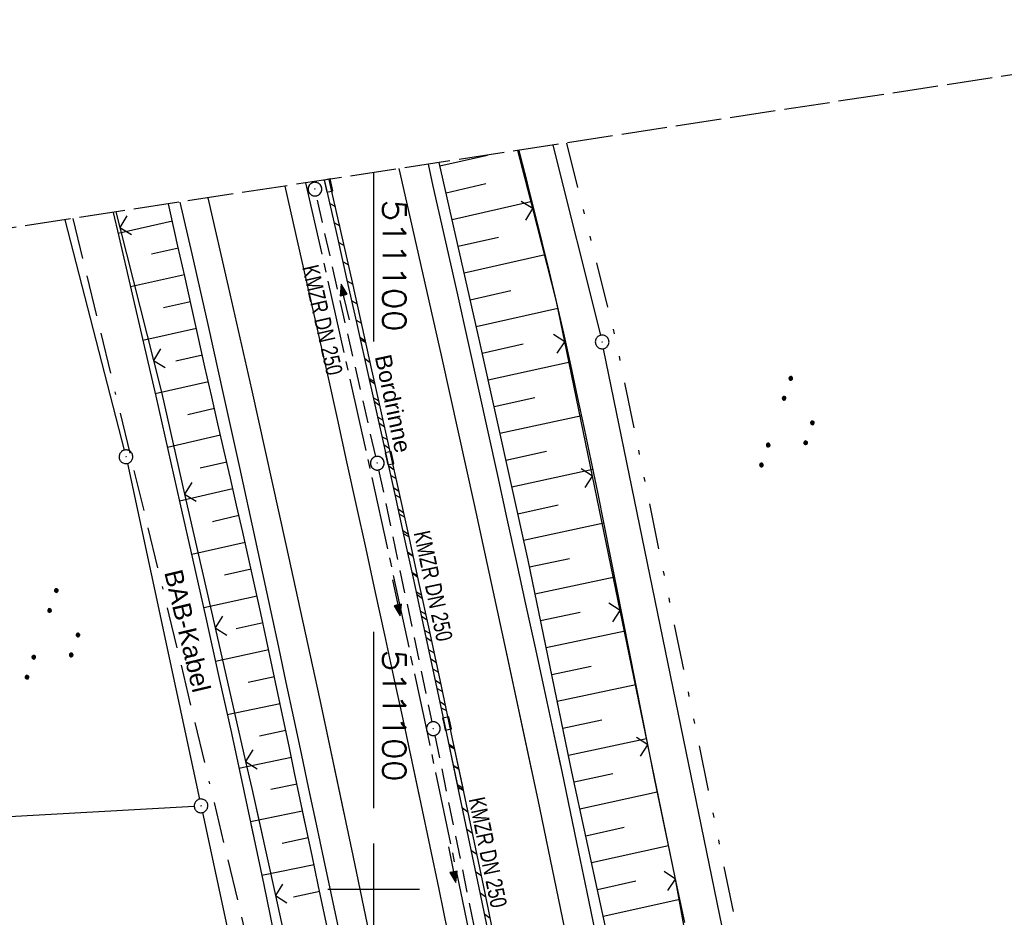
# Model space of a CAD drawing. Extents: x 510925 to 511321, y 470320 to 471095.
# Tile 16 of 17: x 511061 to 511169, y 470997 to 471095. Entities that reach past the tile are written whole.
import ezdxf
from ezdxf.enums import TextEntityAlignment as Align

# ---------------------------------------------------------------- set-up
doc = ezdxf.new("R2010")
doc.units = 0
doc.header["$LTSCALE"] = 10
doc.header["$MEASUREMENT"] = 0
for name, pattern in [('ACAD_ISO16W100', [73, 15, -6.5, 15, -6.5, 15, -7, 1, -7]), ('ACHSE', [5.5, 4, -0.5, 0.5, -0.5]), ('LT00', [0]), ('LT09', [0.54, 0.2, -0.1, 0.02, -0.1, 0.02, -0.1]), ('LT14', [0.6, 0.5, -0.1]), ('STRICHLINIE2', [0.375, 0.25, -0.125])]:
    doc.linetypes.add(name, pattern=pattern)
doc.layers.get('0').update_dxf_attribs({"linetype": 'LT00'})
for name, color, linetype in [('-AX-020', 250, 'ACHSE'), ('-Halt-Pfeil', 4, 'LT00'), ('-Haltung', 182, 'STRICHLINIE2'), ('-Haltungsbeschriftung', 182, 'LT00'), ('BAB-KABEL', 220, 'ACAD_ISO16W100'), ('BAB-KABEL_TEXT', 221, 'Continuous'), ('DFK_AB_L', 21, 'LT00'), ('DFK_AB_P', 7, 'LT00'), ('DFK_KATASTER', 250, 'LT00'), ('DFK_NUTZUNG', 250, 'LT00'), ('GEMARKUNGSGRENZE', 3, 'LT09'), ('RINNE_TEXT', 11, 'Continuous'), ('V95_AFBR_BAB', 250, 'LT00'), ('V95_BOESCH', 250, 'LT00'), ('V95_BORDRINNE', 182, 'LT00'), ('V95_BOSCHUNG', 250, 'LT00'), ('V95_KA_PRUF', 182, 'LT00'), ('V95_LD_MARK', 250, 'LT00'), ('V95_RASTER', 250, 'LT00'), ('V95_RINNE', 182, 'LT00'), ('V95_SINKK', 182, 'LT00'), ('V95_ZAUN', 40, 'LT00'), ('V96_AFBR_BAB', 250, 'LT00'), ('V96_BOESCH', 250, 'LT00'), ('V96_BORDRINNE', 182, 'LT00'), ('V96_BOSCHUNG', 250, 'LT00'), ('V96_KA_PRUF', 182, 'LT00'), ('V96_LD_MARK', 250, 'LT00'), ('V96_RASTER', 250, 'LT00'), ('V96_RINNE', 182, 'LT00'), ('V96_SINKK', 182, 'LT00'), ('V96_ZAUN', 40, 'LT00')]:
    doc.layers.add(name, color=color, linetype=linetype)
doc.layers.add('-BLATT_96-RAND', color=7, linetype='LT14', plot=False)
doc.styles.add('Arial', font='ARIAL.TTF')
doc.styles.add('Beschrift', font='ARIAL.TTF')
doc.styles.add('Haltungsbeschriftung', font='ARIAL.TTF', dxfattribs={"width": 0.75})
doc.styles.get("Standard").update_dxf_attribs({"font": 'romans.shx'})

# ---------------------------------------------------------------- blocks, each defined once
blk = doc.blocks.new('SYMB0003')
at = {"color": 0, "linetype": 'ByBlock'}
for p, q in [((-0.015712, 0), (0.010166, 0.012015)), ((0, -0.021257), (-0.015712, 0)), ((0.010166, 0.012015), (0, -0.021257))]:
    blk.add_line(p, q, dxfattribs=at)
for points in [[(-0.031395, 0.499013), (-0.093691, 0.491144), (-0.154509, 0.475528), (-0.21289, 0.452414), (-0.267913, 0.422164), (-0.318712, 0.385257), (-0.364484, 0.342274), (-0.404509, 0.293893), (-0.438154, 0.240877), (-0.464888, 0.184062), (-0.484292, 0.124345), (-0.496058, 0.062667), (-0.5, 0)], [(-0.5, 0), (-0.496058, -0.062667), (-0.484292, -0.124345), (-0.464888, -0.184062), (-0.438154, -0.240877), (-0.404509, -0.293893), (-0.364485, -0.342274), (-0.318712, -0.385257), (-0.267914, -0.422164), (-0.21289, -0.452414), (-0.154509, -0.475529), (-0.093691, -0.491144), (-0.031395, -0.499014), (0.031395, -0.499014)], [(0.5, 0), (0.496057, 0.062667), (0.484292, 0.124345), (0.464888, 0.184062), (0.438153, 0.240877), (0.404509, 0.293893), (0.364484, 0.342274), (0.318712, 0.385257), (0.267913, 0.422164), (0.21289, 0.452414), (0.154509, 0.475528), (0.093691, 0.491144), (0.031395, 0.499013), (-0.031395, 0.499013)], [(0.031395, -0.499014), (0.093691, -0.491144), (0.154509, -0.475529), (0.21289, -0.452414), (0.267914, -0.422164), (0.318712, -0.385257), (0.364485, -0.342274), (0.404509, -0.293893), (0.438154, -0.240877), (0.464889, -0.184062), (0.484292, -0.124345), (0.496058, -0.062667), (0.5, 0)]]:
    blk.add_lwpolyline(points, dxfattribs=at)
blk = doc.blocks.new('SYMB0652')
at = {"color": 0, "linetype": 'ByBlock'}
blk.add_lwpolyline([(-0.15, -0.075), (0.15, -0.075), (0.15, 0.075), (-0.15, 0.075), (-0.15, -0.075)], dxfattribs=at)
blk = doc.blocks.new('SYMB0024')
at = {"color": 0, "linetype": 'ByBlock'}
for p, q in [((-0.5, 0.5), (0, 0)), ((0, 0), (0.5, 0.5))]:
    blk.add_line(p, q, dxfattribs=at)
blk = doc.blocks.new('SYMB7111')
at = {"color": 0, "linetype": 'ByBlock'}
for p, q in [((-0.13, 0.202919), (-0.13, 0.177081)), ((-0.125, 0.172895), (-0.125, 0.207105)), ((-0.12, 0.209164), (-0.12, 0.170836)), ((-0.115, 0.170204), (-0.115, 0.209796)), ((-0.11, 0.209164), (-0.11, 0.170836)), ((-0.105, 0.172895), (-0.105, 0.207105)), ((-0.1, 0.202919), (-0.1, 0.177081)), ((-0.095, 0.189874), (-0.095, 0.190146)), ((0.1, 0.202919), (0.1, 0.177081)), ((0.105, 0.172895), (0.105, 0.207105)), ((0.11, 0.209164), (0.11, 0.170836)), ((0.115, 0.170204), (0.115, 0.209796)), ((0.12, 0.209164), (0.12, 0.170836)), ((0.125, 0.172895), (0.125, 0.207105)), ((0.13, 0.202919), (0.13, 0.177081)), ((0.135, 0.189874), (0.135, 0.190146)), ((-0.515, -0.177081), (-0.515, -0.202919)), ((-0.51, -0.207105), (-0.51, -0.172895)), ((-0.505, -0.170836), (-0.505, -0.209164)), ((-0.5, -0.209796), (-0.5, -0.170204)), ((-0.495, -0.170836), (-0.495, -0.209164)), ((-0.49, -0.207105), (-0.49, -0.172895)), ((-0.485, -0.177081), (-0.485, -0.202919)), ((-0.48, -0.190126), (-0.48, -0.189854)), ((-0.285, -0.177081), (-0.285, -0.202919)), ((-0.28, -0.207105), (-0.28, -0.172895)), ((-0.275, -0.170836), (-0.275, -0.209164)), ((-0.27, -0.209796), (-0.27, -0.170204)), ((-0.265, -0.170836), (-0.265, -0.209164)), ((-0.26, -0.207105), (-0.26, -0.172895)), ((-0.255, -0.177081), (-0.255, -0.202919)), ((-0.25, -0.190126), (-0.25, -0.189854)), ((0.255, -0.177081), (0.255, -0.202919)), ((0.26, -0.207105), (0.26, -0.172895)), ((0.265, -0.170836), (0.265, -0.209164)), ((0.27, -0.209796), (0.27, -0.170204)), ((0.275, -0.170836), (0.275, -0.209164)), ((0.28, -0.207105), (0.28, -0.172895)), ((0.285, -0.177081), (0.285, -0.202919)), ((0.29, -0.190126), (0.29, -0.189854)), ((0.485, -0.177081), (0.485, -0.202919)), ((0.49, -0.207105), (0.49, -0.172895)), ((0.495, -0.170836), (0.495, -0.209164)), ((0.5, -0.209796), (0.5, -0.170204)), ((0.505, -0.170836), (0.505, -0.209164)), ((0.51, -0.207105), (0.51, -0.172895)), ((0.515, -0.177081), (0.515, -0.202919)), ((0.52, -0.190126), (0.52, -0.189854))]:
    blk.add_line(p, q, dxfattribs=at)
for points in [[(-0.095, 0.19), (-0.096981, 0.198678), (-0.10253, 0.205637), (-0.11055, 0.209499), (-0.11945, 0.209499), (-0.12747, 0.205637), (-0.133019, 0.198678), (-0.135, 0.19), (-0.133019, 0.181322), (-0.12747, 0.174363), (-0.11945, 0.170501), (-0.11055, 0.170501), (-0.10253, 0.174363), (-0.096981, 0.181322), (-0.095, 0.19)], [(0.135, 0.19), (0.133019, 0.198678), (0.12747, 0.205637), (0.11945, 0.209499), (0.11055, 0.209499), (0.10253, 0.205637), (0.096981, 0.198678), (0.095, 0.19), (0.096981, 0.181322), (0.10253, 0.174363), (0.11055, 0.170501), (0.11945, 0.170501), (0.12747, 0.174363), (0.133019, 0.181322), (0.135, 0.19)], [(-0.48, -0.19), (-0.481981, -0.181322), (-0.48753, -0.174363), (-0.49555, -0.170501), (-0.50445, -0.170501), (-0.51247, -0.174363), (-0.518019, -0.181322), (-0.52, -0.19), (-0.518019, -0.198678), (-0.51247, -0.205637), (-0.50445, -0.209499), (-0.49555, -0.209499), (-0.48753, -0.205637), (-0.481981, -0.198678), (-0.48, -0.19)], [(-0.25, -0.19), (-0.251981, -0.181322), (-0.25753, -0.174363), (-0.26555, -0.170501), (-0.27445, -0.170501), (-0.28247, -0.174363), (-0.288019, -0.181322), (-0.29, -0.19), (-0.288019, -0.198678), (-0.28247, -0.205637), (-0.27445, -0.209499), (-0.26555, -0.209499), (-0.25753, -0.205637), (-0.251981, -0.198678), (-0.25, -0.19)], [(0.29, -0.19), (0.288019, -0.181322), (0.28247, -0.174363), (0.27445, -0.170501), (0.26555, -0.170501), (0.25753, -0.174363), (0.251981, -0.181322), (0.25, -0.19), (0.251981, -0.198678), (0.25753, -0.205637), (0.26555, -0.209499), (0.27445, -0.209499), (0.28247, -0.205637), (0.288019, -0.198678), (0.29, -0.19)], [(0.52, -0.19), (0.518019, -0.181322), (0.51247, -0.174363), (0.50445, -0.170501), (0.49555, -0.170501), (0.48753, -0.174363), (0.481981, -0.181322), (0.48, -0.19), (0.481981, -0.198678), (0.48753, -0.205637), (0.49555, -0.209499), (0.50445, -0.209499), (0.51247, -0.205637), (0.518019, -0.198678), (0.52, -0.19)]]:
    blk.add_lwpolyline(points, dxfattribs=at)
blk = doc.blocks.new('SYMB0070')
at = {"color": 0, "linetype": 'ByBlock'}
for p, q in [((-0.5, 0), (0.2, 0)), ((0.5, 0), (0.2, 0.1)), ((0.2, 0.1), (0.2, 0)), ((0.468, 0), (0.21, 0.086)), ((0.21, 0.086), (0.21, -0.086)), ((0.21, -0.086), (0.468, 0)), ((0.22, -0.072), (0.437, 0)), ((0.23, -0.058), (0.405, 0)), ((0.24, -0.045), (0.374, 0)), ((0.342, 0), (0.25, 0.031)), ((0.25, 0.031), (0.25, -0.031)), ((0.25, -0.031), (0.342, 0)), ((0.26, -0.017), (0.31, 0)), ((0.27, -0.003), (0.279, 0))]:
    blk.add_line(p, q, dxfattribs=at)
for points in [[(0.2, 0), (0.2, -0.1), (0.5, 0)], [(0.437, 0), (0.22, 0.072), (0.22, -0.072)], [(0.405, 0), (0.23, 0.058), (0.23, -0.058)], [(0.374, 0), (0.24, 0.045), (0.24, -0.045)], [(0.31, 0), (0.26, 0.017), (0.26, -0.017)], [(0.279, 0), (0.27, 0.003), (0.27, -0.003)]]:
    blk.add_lwpolyline(points, dxfattribs=at)

msp = doc.modelspace()

# ---------------------------------------------------------------- hatches: boundary and pattern name
at = {"layer": 'V95_BORDRINNE'}
h = msp.add_hatch(dxfattribs=at)
h.set_pattern_fill('ANSI31', color=256, scale=13, angle=285.8974743, style=0)
h.paths.add_polyline_path([(511095.51, 471075.95), (511095.42, 471076.35), (511094.93, 471076.24), (511095.02, 471075.84), (511096.06, 471071.22), (511097.1, 471066.6), (511098.14, 471061.98), (511099.17, 471057.36), (511100.23, 471052.62), (511101.28, 471047.88), (511101.32, 471047.72), (511101.81, 471047.83), (511101.77, 471047.99), (511100.72, 471052.73), (511099.66, 471057.46), (511098.63, 471062.09), (511097.59, 471066.71), (511096.55, 471071.33)])
h = msp.add_hatch(dxfattribs=at)
h.set_pattern_fill('ANSI31', color=256, scale=13, angle=285.8974743, style=0)
h.paths.add_polyline_path([(511106.16, 471028), (511104.9, 471033.77), (511103.87, 471038.52), (511102.82, 471043.25), (511102.1, 471046.51), (511101.61, 471046.4), (511102.33, 471043.15), (511103.38, 471038.41), (511104.42, 471033.67), (511105.67, 471027.89), (511106.91, 471022.11), (511107.63, 471018.72), (511108.12, 471018.83), (511107.4, 471022.21)])
h = msp.add_hatch(dxfattribs=at)
h.set_pattern_fill('ANSI31', color=256, scale=13, angle=285.8974743, style=0)
h.paths.add_polyline_path([(511108.63, 471016.43), (511108.4, 471017.51), (511107.91, 471017.4), (511108.14, 471016.33), (511109.28, 471010.96), (511109.77, 471011.06)])
at = {"layer": 'V96_BORDRINNE'}
h = msp.add_hatch(dxfattribs=at)
h.set_pattern_fill('ANSI31', color=256, scale=13, angle=285.8974743, style=0)
h.paths.add_polyline_path([(511096.55, 471071.33), (511095.51, 471075.95), (511095.02, 471075.84), (511096.06, 471071.22), (511097.1, 471066.6), (511098.14, 471061.98), (511098.63, 471062.09), (511097.59, 471066.71)])
h = msp.add_hatch(dxfattribs=at)
h.set_pattern_fill('ANSI31', color=256, scale=13, angle=280, style=0)
h.paths.add_polyline_path([(511098.63, 471062.09), (511098.14, 471061.98), (511099.17, 471057.36), (511100.23, 471052.62), (511101.28, 471047.88), (511101.32, 471047.72), (511101.81, 471047.83), (511101.77, 471047.99), (511100.72, 471052.73), (511099.66, 471057.46)])
h = msp.add_hatch(dxfattribs=at)
h.set_pattern_fill('ANSI31', color=256, scale=13, angle=280, style=0)
h.paths.add_polyline_path([(511102.82, 471043.25), (511102.1, 471046.51), (511101.61, 471046.4), (511102.33, 471043.15), (511103.38, 471038.41), (511104.42, 471033.67), (511105.67, 471027.89), (511106.91, 471022.11), (511107.63, 471018.72), (511108.12, 471018.82), (511107.4, 471022.21), (511106.16, 471028), (511104.9, 471033.77), (511103.87, 471038.52)])
h.paths.add_polyline_path([(511109.85, 471010.64), (511108.63, 471016.43), (511108.4, 471017.5), (511107.91, 471017.4), (511108.14, 471016.33), (511109.36, 471010.54), (511111.69, 470999.45), (511113.77, 470989.41), (511114.26, 470989.5), (511112.18, 470999.55)])

# ---------------------------------------------------------------- linework, layer by layer
at = {"layer": '-AX-020', "ltscale": 0.2, "flags": 128}
msp.add_lwpolyline([(511092.53, 471077.22), (511094.53, 471068.54), (511098.39, 471051.37), (511102.17, 471034.17), (511105.87, 471016.96), (511109.5, 470999.73), (511113.05, 470982.49), (511116.52, 470965.23), (511119.91, 470947.95), (511123.22, 470930.66), (511126.45, 470913.36), (511129.61, 470896.04), (511132.69, 470878.7), (511135.68, 470861.35), (511138.6, 470843.99), (511141.44, 470826.62), (511144.2, 470809.23), (511146.88, 470791.83), (511149.49, 470774.42), (511152.01, 470757), (511154.45, 470739.56), (511156.82, 470722.12), (511159.1, 470704.66), (511161.31, 470687.19), (511163.44, 470669.72), (511165.49, 470652.23), (511165.64, 470650.9), (511167.87, 470631.02), (511170.03, 470611.14), (511172.1, 470591.25), (511174.1, 470571.35), (511176.01, 470551.44), (511177.85, 470531.52), (511179.53, 470512.55), (511180.88, 470496.34), (511182.16, 470480.14), (511183.36, 470463.92), (511184.48, 470447.7), (511185.52, 470431.48), (511186.48, 470415.25), (511187.36, 470399.01), (511188.16, 470382.77), (511188.88, 470366.53), (511189.52, 470350.29), (511189.76, 470343.49)], dxfattribs=at)
at = {"layer": '-BLATT_96-RAND', "elevation": 359.87}
msp.add_lwpolyline([(510925.48, 471051.66), (511037.44, 470320.17), (511321.13, 470363.6), (511209.17, 471095.08), (510925.48, 471051.66)], dxfattribs=at)
at = {"layer": '-Haltung'}
for p, q in [((511093.4, 471077.28), (511093.38, 471077.35)), ((511100.22, 471047.32), (511093.73, 471075.82)), ((511100.54, 471045.85), (511106.37, 471018.28)), ((511100.54, 471045.85, 359.87), (511106.37, 471018.28, 359.87)), ((511106.68, 471016.82, 359.87), (511112.41, 470988.93, 359.87))]:
    msp.add_line(p, q, dxfattribs=at)
at = {"layer": 'BAB-KABEL', "ltscale": 0.03, "flags": 128}
msp.add_lwpolyline([(511067.1, 471073.33), (511077.6, 471030.01), (511089.22, 470981.62), (511098.91, 470932.89), (511107.16, 470884.03), (511116.15, 470835.04), (511125.08, 470786.06), (511133.15, 470736.97), (511137.3, 470706.32), (511129.89, 470689.71), (511129.54, 470684.61), (511132.44, 470671.58), (511143.11, 470670.95), (511145.78, 470638.26), (511151.08, 470588.89), (511155.98, 470539.42), (511159.51, 470489.78), (511162.63, 470440.14), (511165.94, 470390.62), (511167.84, 470340.94), (511167.84, 470340.13)], dxfattribs=at)
at = {"layer": 'DFK_AB_L'}
for p, q in [((511119.59, 471081.37), (511124.81, 471060.57)), ((511066.2, 471073.19), (511072.71, 471048.01)), ((511142.35, 470975.32), (511125.14, 471059.1)), ((511073.06, 471046.55), (511080.95, 471009.84)), ((511081.27, 471008.38), (511090.72, 470964.37))]:
    msp.add_line(p, q, dxfattribs=at)
at = {"layer": 'DFK_KATASTER'}
msp.add_line((510966, 471002.78), (511080.36, 471009.07), dxfattribs=at)
at = {"layer": 'GEMARKUNGSGRENZE', "ltscale": 2.5, "flags": 128}
msp.add_lwpolyline([(511121.08, 471081.59), (511126.45, 471060.17), (511143.98, 470974.85), (511146.57, 470959.09), (511159.17, 470882.63), (511171.61, 470798.75), (511182.45, 470711.37), (511193.01, 470699.76), (511193.73, 470690.19), (511187.83, 470675.55), (511194.98, 470614.95), (511207.15, 470475.09), (511207.63, 470473.85), (511218.63, 470446.19), (511282.7, 470462.39), (511261.68, 470406.38), (511258.84, 470397.92), (511241.39, 470351.39)], dxfattribs=at)
at = {"layer": 'V95_AFBR_BAB'}
for points in [[(511120.46, 471013.48), (511119.62, 471017.42), (511118.64, 471022), (511117.65, 471026.57), (511116.65, 471031.15), (511115.65, 471035.72), (511114.61, 471040.49), (511113.57, 471045.25), (511112.52, 471050.02), (511111.47, 471054.79), (511110.42, 471059.55), (511109.13, 471065.33), (511107.83, 471071.12), (511106.52, 471076.89), (511105.98, 471079.28)], [(511090.26, 471076.88), (511091.44, 471071.7), (511093.19, 471063.97), (511094.93, 471056.24), (511095.99, 471051.48), (511097.04, 471046.72), (511098.09, 471041.96), (511099.13, 471037.2), (511100.17, 471032.44), (511101.18, 471027.82), (511102.18, 471023.2), (511103.18, 471018.58), (511104.18, 471013.96), (511105.02, 471010)], [(511093.67, 471007.44), (511092.92, 471010.98), (511092.09, 471014.85), (511091.27, 471018.72), (511090.44, 471022.6), (511089.62, 471026.47), (511088.79, 471030.34), (511087.08, 471038.23), (511085.36, 471046.1), (511083.62, 471053.98), (511081.88, 471061.73), (511080.13, 471069.48), (511078.84, 471075.13)]]:
    msp.add_lwpolyline(points, dxfattribs=at)
at = {"layer": 'V95_BOESCH'}
for points in [[(511130.01, 471015.64), (511129.35, 471018.95), (511128.66, 471022.45), (511127.97, 471025.95), (511127.28, 471029.45), (511126.59, 471032.94), (511125.9, 471036.43), (511125.2, 471039.92), (511124.5, 471043.41), (511123.78, 471046.89), (511123.05, 471050.38), (511122.31, 471053.86), (511121.55, 471057.33), (511120.78, 471060.8), (511119.98, 471064.27), (511119.22, 471067.51), (511118.43, 471070.75), (511117.64, 471073.98), (511116.82, 471077.21), (511116, 471080.43), (511115.91, 471080.8)], [(511121.49, 471013.72), (511116.88, 471035.98), (511111.6, 471059.81), (511107.17, 471079.46)], [(511071.51, 471074.01), (511072.13, 471071.36), (511073.48, 471065.54), (511074.82, 471059.72), (511076.16, 471053.9), (511077.49, 471048.08), (511078.81, 471042.26), (511080.23, 471035.96), (511081.64, 471029.66), (511083.04, 471023.36), (511084.43, 471017.05), (511085.79, 471010.74), (511086.53, 471007.33), (511086.83, 471005.89)], [(511092.51, 471007.17), (511091.96, 471009.8), (511091.35, 471012.71), (511090.75, 471015.62), (511090.14, 471018.53), (511089.53, 471021.44), (511088.91, 471024.35), (511088.29, 471027.26), (511087.66, 471030.17), (511087.01, 471033.13), (511086.34, 471036.09), (511085.67, 471039.05), (511085, 471042), (511084.32, 471044.96), (511083.64, 471047.91), (511082.96, 471050.87), (511082.29, 471053.83), (511081.54, 471057.13), (511080.8, 471060.43), (511080.07, 471063.73), (511079.33, 471067.03), (511078.59, 471070.33), (511077.84, 471073.63), (511077.54, 471074.93)]]:
    msp.add_lwpolyline(points, dxfattribs=at)
at = {"layer": 'V95_BORDRINNE'}
msp.add_line((511109.28, 471010.96), (511109.77, 471011.06), dxfattribs=at)
at = {"layer": 'V95_BOSCHUNG'}
for p, q in [((511107.91, 471076.16), (511112.25, 471077.15)), ((511108.57, 471073.23), (511117.32, 471075.23)), ((511077.98, 471073.03), (511072.05, 471071.68)), ((511109.23, 471070.31), (511113.64, 471071.31)), ((511078.64, 471070.09), (511075.68, 471069.43)), ((511109.89, 471067.38), (511118.76, 471069.4)), ((511079.3, 471067.16), (511073.4, 471065.86)), ((511110.55, 471064.45), (511115, 471065.47)), ((511079.95, 471064.23), (511077.02, 471063.58)), ((511111.21, 471061.54), (511120.15, 471063.55)), ((511080.61, 471061.3), (511074.75, 471060.01)), ((511111.86, 471058.62), (511116.34, 471059.62)), ((511081.26, 471058.38), (511078.34, 471057.73)), ((511112.51, 471055.71), (511121.48, 471057.68)), ((511081.92, 471055.47), (511076.1, 471054.15)), ((511113.16, 471052.78), (511117.64, 471053.76)), ((511082.58, 471052.55), (511079.68, 471051.88)), ((511113.8, 471049.85), (511122.75, 471051.81)), ((511083.25, 471049.63), (511077.44, 471048.29)), ((511114.45, 471046.92), (511118.91, 471047.9)), ((511083.92, 471046.71), (511081.01, 471046.03)), ((511115.1, 471043.99), (511123.98, 471045.94)), ((511084.59, 471043.78), (511078.77, 471042.44)), ((511115.75, 471041.06), (511120.17, 471042.03)), ((511085.26, 471040.86), (511082.35, 471040.18)), ((511116.4, 471038.15), (511125.18, 471040.05)), ((511085.93, 471037.92), (511080.09, 471036.59)), ((511117.03, 471035.23), (511121.4, 471036.16)), ((511086.59, 471034.98), (511083.67, 471034.33)), ((511117.64, 471032.3), (511126.36, 471034.14)), ((511087.25, 471032.05), (511081.4, 471030.76)), ((511118.25, 471029.36), (511122.59, 471030.28)), ((511087.89, 471029.12), (511084.97, 471028.47)), ((511118.86, 471026.43), (511127.52, 471028.25)), ((511088.53, 471026.17), (511082.7, 471024.91)), ((511119.47, 471023.49), (511123.78, 471024.4)), ((511089.15, 471023.23), (511086.25, 471022.61)), ((511120.07, 471020.55), (511128.68, 471022.37)), ((511089.77, 471020.28), (511083.98, 471019.08)), ((511120.68, 471017.61), (511124.97, 471018.52)), ((511090.39, 471017.34), (511087.51, 471016.74)), ((511121.29, 471014.66), (511129.84, 471016.49)), ((511091, 471014.41), (511085.26, 471013.21)), ((511091.61, 471011.47), (511088.75, 471010.88)), ((511092.22, 471008.53), (511086.52, 471007.35))]:
    msp.add_line(p, q, dxfattribs=at)
at = {"layer": 'V95_LD_MARK'}
for points in [[(511117.33, 471012.78), (511114.54, 471025.91), (511111.03, 471042.07), (511107.46, 471058.2), (511103.81, 471074.32), (511102.78, 471078.79)], [(511096.81, 471008.14), (511094.14, 471020.69), (511090.44, 471037.68), (511086.67, 471054.66), (511084.12, 471065.92), (511081.9, 471075.6)]]:
    msp.add_lwpolyline(points, dxfattribs=at)
at = {"layer": 'V95_RASTER'}
msp.add_line((511100, 471008.86), (511100, 471028.15), dxfattribs=at)
at = {"layer": 'V95_RINNE'}
for points in [[(511109.28, 471010.96), (511108.14, 471016.33), (511106.91, 471022.11), (511105.67, 471027.89), (511104.42, 471033.67), (511103.38, 471038.41), (511102.33, 471043.15), (511101.28, 471047.88), (511100.23, 471052.62), (511099.17, 471057.36), (511098.14, 471061.98), (511097.1, 471066.6), (511096.06, 471071.22), (511095.02, 471075.84), (511094.63, 471077.55)], [(511109.77, 471011.06), (511108.63, 471016.43), (511107.4, 471022.21), (511106.16, 471028), (511104.9, 471033.77), (511103.87, 471038.52), (511102.82, 471043.25), (511101.77, 471047.99), (511100.72, 471052.73), (511099.66, 471057.46), (511098.63, 471062.09), (511097.59, 471066.71), (511096.55, 471071.33), (511095.51, 471075.95), (511095.13, 471077.62)]]:
    msp.add_lwpolyline(points, dxfattribs=at)
at = {"layer": 'V95_ZAUN'}
for p, q in [((511117.4, 471074.43), (511115.78, 471080.78)), ((511071.81, 471074.05), (511072.24, 471072.36)), ((511072.24, 471072.36), (511075.9, 471057.81)), ((511123.93, 471045.15), (511120.89, 471059.84)), ((511126.96, 471030.46), (511123.93, 471045.15)), ((511079.32, 471043.21), (511082.66, 471028.58)), ((511129.99, 471015.77), (511126.96, 471030.46)), ((511082.66, 471028.58), (511085.99, 471013.96)), ((511130.02, 471015.64), (511129.99, 471015.77))]:
    msp.add_line(p, q, dxfattribs=at)
for points in [[(511120.89, 471059.84), (511119.98, 471064.27), (511117.4, 471074.43)], [(511075.9, 471057.81), (511076.81, 471054.2), (511079.32, 471043.21)], [(511085.99, 471013.96), (511086.67, 471010.99), (511087.75, 471006.1)]]:
    msp.add_lwpolyline(points, dxfattribs=at)
at = {"layer": 'V96_AFBR_BAB', "elevation": 359.87}
for points in [[(511124.26, 470995.26), (511123.35, 470999.66), (511122.44, 471004.06), (511121.52, 471008.45), (511120.6, 471012.85), (511119.62, 471017.42), (511118.64, 471022), (511117.65, 471026.57), (511116.65, 471031.15), (511115.65, 471035.72), (511114.61, 471040.49), (511113.57, 471045.25), (511112.52, 471050.02), (511111.47, 471054.79), (511110.42, 471059.55), (511109.13, 471065.33), (511107.83, 471071.12), (511106.52, 471076.89), (511105.98, 471079.28)], [(511090.26, 471076.88), (511091.44, 471071.7), (511093.19, 471063.97), (511094.93, 471056.24), (511095.99, 471051.48), (511097.04, 471046.72), (511098.09, 471041.96), (511099.13, 471037.2), (511100.17, 471032.44), (511101.18, 471027.82), (511102.18, 471023.2), (511103.18, 471018.58), (511104.18, 471013.96), (511105.16, 471009.33), (511106.15, 471004.67), (511107.12, 471000.01), (511108.09, 470995.34)], [(511096.16, 470995.79), (511095.36, 470999.56), (511094.55, 471003.33), (511093.74, 471007.1), (511092.92, 471010.98), (511092.09, 471014.85), (511091.27, 471018.72), (511090.44, 471022.6), (511089.62, 471026.47), (511088.79, 471030.34), (511087.08, 471038.23), (511085.36, 471046.1), (511083.62, 471053.98), (511081.88, 471061.73), (511080.13, 471069.48), (511078.84, 471075.13)]]:
    msp.add_lwpolyline(points, dxfattribs=at)
at = {"layer": 'V96_BOESCH', "elevation": 359.87}
for points in [[(511134.05, 470996.36), (511133.5, 470998.91), (511132.94, 471001.47), (511132.2, 471004.96), (511131.47, 471008.45), (511130.76, 471011.95), (511130.05, 471015.45), (511129.35, 471018.95), (511128.66, 471022.45), (511127.97, 471025.95), (511127.28, 471029.45), (511126.59, 471032.94), (511125.9, 471036.43), (511125.2, 471039.92), (511124.5, 471043.41), (511123.78, 471046.89), (511123.05, 471050.38), (511122.31, 471053.86), (511121.55, 471057.33), (511120.78, 471060.8), (511119.98, 471064.27), (511119.22, 471067.51), (511118.43, 471070.75), (511117.64, 471073.98), (511116.82, 471077.21), (511116, 471080.43), (511115.91, 471080.8)], [(511163.79, 470776.85), (511160.32, 470800), (511156.67, 470823.86), (511152.85, 470847.62), (511148.94, 470870.66), (511144.75, 470895.09), (511140.55, 470918.34), (511135.62, 470944.39), (511131.18, 470967.01), (511126.39, 470991.17), (511121.68, 471012.83), (511116.88, 471035.98), (511111.6, 471059.81), (511107.17, 471079.46)], [(511071.51, 471074.01), (511072.13, 471071.36), (511073.48, 471065.54), (511074.82, 471059.72), (511076.16, 471053.9), (511077.49, 471048.08), (511078.81, 471042.26), (511080.23, 471035.96), (511081.64, 471029.66), (511083.04, 471023.36), (511084.43, 471017.05), (511085.79, 471010.74), (511086.53, 471007.33), (511087.26, 471003.91), (511087.97, 471000.49), (511088.68, 470997.07), (511089.37, 470993.65)], [(511095.31, 470994.03), (511094.62, 470997.24), (511093.94, 471000.46), (511093.25, 471003.67), (511092.57, 471006.89), (511091.96, 471009.8), (511091.35, 471012.71), (511090.75, 471015.62), (511090.14, 471018.53), (511089.53, 471021.44), (511088.91, 471024.35), (511088.29, 471027.26), (511087.66, 471030.17), (511087.01, 471033.13), (511086.34, 471036.09), (511085.67, 471039.05), (511085, 471042), (511084.32, 471044.96), (511083.64, 471047.91), (511082.96, 471050.87), (511082.29, 471053.83), (511081.54, 471057.13), (511080.8, 471060.43), (511080.07, 471063.73), (511079.33, 471067.03), (511078.59, 471070.33), (511077.84, 471073.63), (511077.54, 471074.93)]]:
    msp.add_lwpolyline(points, dxfattribs=at)
at = {"layer": 'V96_BORDRINNE'}
msp.add_line((511094.63, 471077.55, 359.87), (511095.12, 471077.66, 359.87), dxfattribs=at)
at = {"layer": 'V96_BOSCHUNG'}
for p, q in [((511107.25, 471079.09, 359.87), (511112.44, 471080.27, 359.87)), ((511107.91, 471076.16, 359.87), (511112.25, 471077.15, 359.87)), ((511108.57, 471073.23, 359.87), (511117.32, 471075.23, 359.87)), ((511077.98, 471073.03, 359.87), (511072.05, 471071.68, 359.87)), ((511109.23, 471070.31, 359.87), (511113.64, 471071.31, 359.87)), ((511078.64, 471070.09, 359.87), (511075.68, 471069.43, 359.87)), ((511109.89, 471067.38, 359.87), (511118.76, 471069.4, 359.87)), ((511079.3, 471067.16, 359.87), (511073.4, 471065.86, 359.87)), ((511110.55, 471064.45, 359.87), (511115, 471065.47, 359.87)), ((511079.95, 471064.23, 359.87), (511077.02, 471063.58, 359.87)), ((511111.21, 471061.54, 359.87), (511120.15, 471063.55, 359.87)), ((511080.61, 471061.3, 359.87), (511074.75, 471060.01, 359.87)), ((511111.86, 471058.62, 359.87), (511116.34, 471059.62, 359.87)), ((511081.26, 471058.38, 359.87), (511078.34, 471057.73, 359.87)), ((511112.51, 471055.71, 359.87), (511121.48, 471057.68, 359.87)), ((511081.92, 471055.47, 359.87), (511076.1, 471054.15, 359.87)), ((511113.16, 471052.78, 359.87), (511117.64, 471053.76, 359.87)), ((511082.58, 471052.55, 359.87), (511079.68, 471051.88, 359.87)), ((511113.8, 471049.85, 359.87), (511122.75, 471051.81, 359.87)), ((511083.25, 471049.63, 359.87), (511077.44, 471048.29, 359.87)), ((511114.45, 471046.92, 359.87), (511118.91, 471047.9, 359.87)), ((511083.92, 471046.71, 359.87), (511081.01, 471046.03, 359.87)), ((511115.1, 471043.99, 359.87), (511123.98, 471045.94, 359.87)), ((511084.59, 471043.78, 359.87), (511078.77, 471042.44, 359.87)), ((511115.75, 471041.06, 359.87), (511120.17, 471042.03, 359.87)), ((511085.26, 471040.86, 359.87), (511082.35, 471040.18, 359.87)), ((511116.4, 471038.15, 359.87), (511125.18, 471040.05, 359.87)), ((511085.93, 471037.92, 359.87), (511080.09, 471036.59, 359.87)), ((511117.03, 471035.23, 359.87), (511121.4, 471036.16, 359.87)), ((511086.59, 471034.98, 359.87), (511083.67, 471034.33, 359.87)), ((511117.64, 471032.3, 359.87), (511126.36, 471034.14, 359.87)), ((511087.25, 471032.05, 359.87), (511081.4, 471030.76, 359.87)), ((511118.25, 471029.36, 359.87), (511122.59, 471030.28, 359.87)), ((511087.89, 471029.12, 359.87), (511084.97, 471028.47, 359.87)), ((511118.86, 471026.43, 359.87), (511127.52, 471028.25, 359.87)), ((511088.53, 471026.17, 359.87), (511082.7, 471024.91, 359.87)), ((511119.47, 471023.49, 359.87), (511123.78, 471024.4, 359.87)), ((511089.15, 471023.23, 359.87), (511086.25, 471022.61, 359.87)), ((511120.07, 471020.55, 359.87), (511128.68, 471022.37, 359.87)), ((511089.77, 471020.28, 359.87), (511083.98, 471019.08, 359.87)), ((511120.68, 471017.61, 359.87), (511124.97, 471018.52, 359.87)), ((511090.39, 471017.34, 359.87), (511087.51, 471016.74, 359.87)), ((511121.29, 471014.66, 359.87), (511129.84, 471016.49, 359.87)), ((511091, 471014.41, 359.87), (511085.26, 471013.21, 359.87)), ((511121.92, 471011.72, 359.87), (511126.17, 471012.64, 359.87)), ((511091.61, 471011.47, 359.87), (511088.75, 471010.88, 359.87)), ((511122.56, 471008.77, 359.87), (511131.02, 471010.64, 359.87)), ((511092.22, 471008.53, 359.87), (511086.52, 471007.35, 359.87)), ((511123.19, 471005.84, 359.87), (511127.41, 471006.77, 359.87)), ((511092.84, 471005.6, 359.87), (511090, 471005.01, 359.87)), ((511123.83, 471002.91, 359.87), (511132.24, 471004.76, 359.87)), ((511093.47, 471002.66, 359.87), (511087.77, 471001.48, 359.87)), ((511124.47, 470999.98, 359.87), (511128.67, 471000.9, 359.87)), ((511094.09, 470999.73, 359.87), (511091.23, 470999.13, 359.87)), ((511125.11, 470997.05, 359.87), (511133.5, 470998.89, 359.87))]:
    msp.add_line(p, q, dxfattribs=at)
at = {"layer": 'V96_LD_MARK', "elevation": 359.87}
for points in [[(511158.36, 470784.34), (511156.79, 470794.85), (511155.18, 470805.35), (511153.55, 470815.85), (511151.9, 470826.35), (511150.21, 470836.84), (511148.49, 470847.32), (511145.77, 470863.62), (511142.96, 470879.91), (511140.09, 470896.18), (511137.14, 470912.45), (511134.13, 470928.7), (511131.04, 470944.93), (511127.88, 470961.16), (511124.65, 470977.37), (511121.35, 470993.56), (511117.98, 471009.75), (511114.54, 471025.91), (511111.03, 471042.07), (511107.46, 471058.2), (511103.81, 471074.32), (511102.78, 471078.79)], [(511136.96, 470785.32), (511135.19, 470797.01), (511133.38, 470808.69), (511131.55, 470820.36), (511129.67, 470832.03), (511127.77, 470843.7), (511125.82, 470855.35), (511123.84, 470867.01), (511120.86, 470884.14), (511117.8, 470901.26), (511114.66, 470918.37), (511111.44, 470935.46), (511108.14, 470952.54), (511104.76, 470969.6), (511101.3, 470986.65), (511097.76, 471003.68), (511094.14, 471020.69), (511090.44, 471037.68), (511086.67, 471054.66), (511084.12, 471065.92), (511081.9, 471075.6)]]:
    msp.add_lwpolyline(points, dxfattribs=at)
at = {"layer": 'V96_RASTER'}
for p, q in [((511100, 471059.87, 359.87), (511100, 471078.37, 359.87)), ((511100, 470995, 359.87), (511100, 471005, 359.87)), ((511095, 471000, 359.87), (511105, 471000, 359.87))]:
    msp.add_line(p, q, dxfattribs=at)
at = {"layer": 'V96_RINNE', "elevation": 359.87}
for points in [[(511113.98, 470988.35), (511111.69, 470999.45), (511109.36, 471010.54), (511108.14, 471016.33), (511106.91, 471022.11), (511105.67, 471027.89), (511104.42, 471033.67), (511103.38, 471038.41), (511102.33, 471043.15), (511101.28, 471047.88), (511100.23, 471052.62), (511099.17, 471057.36), (511098.14, 471061.98), (511097.1, 471066.6), (511096.06, 471071.22), (511095.02, 471075.84), (511094.63, 471077.55)], [(511114.47, 470988.45), (511112.18, 470999.55), (511109.85, 471010.64), (511108.63, 471016.43), (511107.4, 471022.21), (511106.16, 471028), (511104.9, 471033.77), (511103.87, 471038.52), (511102.82, 471043.25), (511101.77, 471047.99), (511100.72, 471052.73), (511099.66, 471057.46), (511098.63, 471062.09), (511097.59, 471066.71), (511096.55, 471071.33), (511095.51, 471075.95), (511095.12, 471077.66)]]:
    msp.add_lwpolyline(points, dxfattribs=at)
at = {"layer": 'V96_ZAUN'}
for p, q in [((511117.4, 471074.43, 359.87), (511115.78, 471080.78, 359.87)), ((511071.81, 471074.05, 359.87), (511072.24, 471072.36, 359.87)), ((511072.24, 471072.36, 359.87), (511075.9, 471057.81, 359.87)), ((511123.93, 471045.15, 359.87), (511120.89, 471059.84, 359.87)), ((511126.96, 471030.46, 359.87), (511123.93, 471045.15, 359.87)), ((511079.32, 471043.21, 359.87), (511082.66, 471028.58, 359.87)), ((511129.99, 471015.77, 359.87), (511126.96, 471030.46, 359.87)), ((511082.66, 471028.58, 359.87), (511085.99, 471013.96, 359.87)), ((511135.7, 470986.32, 359.87), (511133.01, 471001.08, 359.87)), ((511089.24, 470999.31, 359.87), (511092.46, 470984.66, 359.87))]:
    msp.add_line(p, q, dxfattribs=at)
at = {"layer": 'V96_ZAUN', "elevation": 359.87}
for points in [[(511120.89, 471059.84), (511119.98, 471064.27), (511117.4, 471074.43)], [(511075.9, 471057.81), (511076.81, 471054.2), (511079.32, 471043.21)], [(511133.01, 471001.08), (511132.94, 471001.46), (511129.99, 471015.77)], [(511085.99, 471013.96), (511086.67, 471010.99), (511089.24, 470999.31)]]:
    msp.add_lwpolyline(points, dxfattribs=at)

# ---------------------------------------------------------------- block references
at = {"layer": '-Halt-Pfeil', "zscale": 4}
for p, xscale, yscale, rotation in [((511096.89, 471064.19), 4.00000000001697, 4.000000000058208, 102.8263066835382), ((511102.48, 471031.86), 4.000000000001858, 4.000000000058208, 281.93102668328), ((511108.57, 471002.67, 359.87), 4.000000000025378, 4, 281.6303459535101)]:
    msp.add_blockref('SYMB0070', p, dxfattribs=dict(at, xscale=xscale, yscale=yscale, rotation=rotation))
at = {"layer": 'DFK_AB_P', "xscale": 1.499999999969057, "yscale": 1.5, "zscale": 1.5, "rotation": 251.2881100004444}
for p in [(511124.99, 471059.84), (511072.9, 471047.28), (511081.11, 471009.11)]:
    msp.add_blockref('SYMB0003', p, dxfattribs=at)
at = {"layer": 'DFK_NUTZUNG', "yscale": 10, "zscale": 10, "rotation": 251.28826}
for p, xscale in [((511145.82, 471050.51), 10), ((511065.48, 471027.31), 9.999999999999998)]:
    msp.add_blockref('SYMB7111', p, dxfattribs=dict(at, xscale=xscale))
at = {"layer": 'V95_KA_PRUF', "xscale": 1.500000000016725, "yscale": 1.500000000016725, "zscale": 1.5, "rotation": 282.7179066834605}
for p in [(511093.57, 471076.55), (511100.39, 471046.58), (511106.52, 471017.55)]:
    msp.add_blockref('SYMB0003', p, dxfattribs=at)
at = {"layer": 'V95_SINKK', "xscale": 4.499999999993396, "yscale": 4.499999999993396, "zscale": 4.5, "rotation": 282.7179066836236}
for p in [(511095.05, 471076.96), (511101.74, 471047.12), (511108.02, 471018.11)]:
    msp.add_blockref('SYMB0652', p, dxfattribs=at)
at = {"layer": 'V95_ZAUN', "yscale": 2.100000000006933, "zscale": 2.1}
for p, xscale, rotation in [((511117.4, 471074.43), 2.099999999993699, 104.2637866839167), ((511072.24, 471072.36), 2.100000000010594, 284.1413466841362), ((511120.89, 471059.84), 2.100000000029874, 101.6582166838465), ((511075.9, 471057.81), 2.100000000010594, 284.1413466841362), ((511123.93, 471045.15), 2.100000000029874, 101.6582166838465), ((511079.32, 471043.21), 2.099999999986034, 282.8542866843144), ((511126.96, 471030.46), 2.100000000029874, 101.6582166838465), ((511082.66, 471028.58), 2.099999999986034, 282.8542866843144), ((511129.99, 471015.77), 2.100000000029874, 101.6582166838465), ((511085.99, 471013.96), 2.099999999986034, 282.8542866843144)]:
    msp.add_blockref('SYMB0024', p, dxfattribs=dict(at, xscale=xscale, rotation=rotation))
at = {"layer": 'V96_KA_PRUF', "xscale": 1.50000000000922, "yscale": 1.50000000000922, "zscale": 1.5, "rotation": 278.7021059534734}
for p in [(511093.57, 471076.55, 359.87), (511100.39, 471046.58, 359.87), (511106.52, 471017.55, 359.87)]:
    msp.add_blockref('SYMB0003', p, dxfattribs=at)
at = {"layer": 'V96_SINKK', "zscale": 4.5}
for p, xscale, yscale, rotation in [((511095.05, 471076.96, 359.87), 4.500000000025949, 4.500000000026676, 282.6213417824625), ((511101.74, 471047.12, 359.87), 4.500000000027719, 4.500000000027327, 282.3492563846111), ((511108.02, 471018.11, 359.87), 4.500000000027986, 4.500000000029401, 281.8309596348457)]:
    msp.add_blockref('SYMB0652', p, dxfattribs=dict(at, xscale=xscale, yscale=yscale, rotation=rotation))
at = {"layer": 'V96_ZAUN', "yscale": 2.100000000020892, "zscale": 2.100000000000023}
for p, xscale, rotation in [((511117.4, 471074.43, 359.87), 2.099999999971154, 104.2641159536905), ((511072.24, 471072.36, 359.87), 2.100000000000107, 284.1412759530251), ((511120.89, 471059.84, 359.87), 2.100000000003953, 101.6584659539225), ((511075.9, 471057.81, 359.87), 2.100000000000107, 284.1412759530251), ((511123.93, 471045.15, 359.87), 2.100000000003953, 101.6584659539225), ((511079.32, 471043.21, 359.87), 2.099999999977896, 282.8532459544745), ((511126.96, 471030.46, 359.87), 2.100000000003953, 101.6584659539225), ((511082.66, 471028.58, 359.87), 2.099999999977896, 282.8532459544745), ((511129.99, 471015.77, 359.87), 2.100000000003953, 101.6584659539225), ((511085.99, 471013.96, 359.87), 2.099999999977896, 282.8532459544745), ((511133.01, 471001.08, 359.87), 2.100000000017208, 100.3180159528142), ((511089.24, 470999.31, 359.87), 2.100000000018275, 282.4080159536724)]:
    msp.add_blockref('SYMB0024', p, dxfattribs=dict(at, xscale=xscale, rotation=rotation))

# ---------------------------------------------------------------- texts
at = {"layer": '-Haltungsbeschriftung', "style": 'Haltungsbeschriftung', "width": 0.75}
for rotation, p in [(282.8263, (511092.17, 471068.02)), (281.931, (511104.37, 471038.97)), (281.6303, (511110.38, 471009.85, 359.87))]:
    msp.add_text('KMZR DN 250', height=1.8, rotation=rotation, dxfattribs=at).set_placement(p)
at = {"layer": 'BAB-KABEL_TEXT', "style": 'Beschrift'}
msp.add_text('BAB-Kabel', height=2, rotation=283.3399, dxfattribs=at).set_placement((511078.65, 471028.01), align=Align.CENTER)
at = {"layer": 'RINNE_TEXT', "style": 'Arial'}
msp.add_text('Bordrinne', height=1.8, rotation=281.9817, dxfattribs=at).set_placement((511100.11, 471058.24))
at = {"layer": 'V95_RASTER', "width": 1.127}
msp.add_text(' 511100', height=2.5, rotation=269.9998, dxfattribs=at).set_placement((511101, 471028.15))
at = {"layer": 'V96_RASTER', "width": 1.127}
msp.add_text(' 511100', height=2.5, rotation=269.9993, dxfattribs=at).set_placement((511101, 471077.37, 359.87))

doc.saveas('drawing.dxf')
